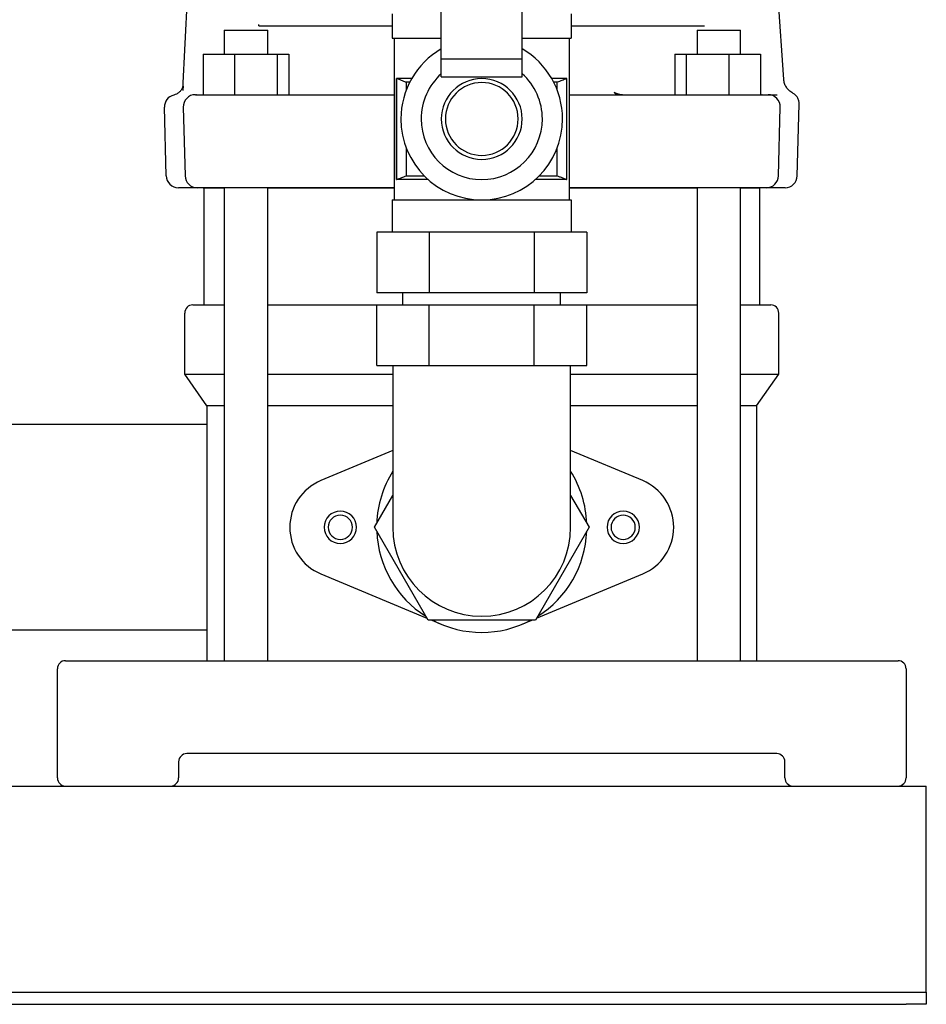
# Model space of a CAD drawing. Header units: millimetres. Extents: x 14 to 1376, y 13 to 747.
# Tile 5 of 7: x 1152 to 1376, y 13 to 256. Entities that reach past the tile are written whole.
import ezdxf

# ---------------------------------------------------------------- set-up
doc = ezdxf.new("R2010")
doc.units = ezdxf.units.MM

msp = doc.modelspace()

# ---------------------------------------------------------------- linework, layer by layer
at = {"color": 7, "linetype": 'Continuous', "lineweight": 25}
for p, q in [((1256.1, 246.44), (1256.1, 325.2)), ((1276.1, 246.44), (1276.1, 325.2)), ((1340.85, 241.35), (1337.6, 289.6)), ((1192.16, 238.87), (1194.47, 286.75)), ((1243.95, 257.6), (1243.95, 251.6)), ((1288.25, 257.6), (1288.25, 251.6)), ((1202.39, 253.6), (1202.39, 247.6)), ((1202.39, 253.6), (1202.76, 253.6)), ((1202.76, 253.6), (1213.15, 253.6)), ((1210.95, 254.6), (1210.95, 254.93)), ((1210.95, 254.6), (1243.95, 254.6)), ((1213.15, 247.6), (1213.15, 253.6)), ((1288.25, 254.6), (1321.25, 254.6)), ((1319.39, 253.6), (1319.39, 247.6)), ((1319.39, 253.6), (1319.76, 253.6)), ((1319.76, 253.6), (1330.15, 253.6)), ((1330.15, 247.6), (1330.15, 253.6)), ((1243.95, 251.6), (1256.1, 251.6)), ((1244.45, 251.6), (1244.45, 211.6)), ((1276.1, 251.6), (1288.25, 251.6)), ((1287.75, 251.6), (1287.75, 211.6)), ((1197.17, 247.6), (1197.17, 237.6)), ((1197.17, 247.6), (1204.93, 247.6)), ((1204.93, 247.6), (1204.94, 237.6)), ((1204.93, 247.6), (1215.52, 247.6)), ((1215.52, 247.6), (1215.52, 237.6)), ((1215.52, 247.6), (1218.36, 247.6)), ((1218.36, 247.6), (1218.36, 237.6)), ((1256.1, 246.44), (1276.1, 246.44)), ((1256.1, 242.04), (1256.1, 246.44)), ((1276.1, 242.04), (1276.1, 246.44)), ((1313.84, 247.6), (1313.84, 237.6)), ((1313.84, 247.6), (1316.68, 247.6)), ((1316.68, 247.6), (1316.68, 237.6)), ((1316.68, 247.6), (1327.28, 247.6)), ((1327.28, 247.6), (1327.26, 237.6)), ((1327.28, 247.6), (1335.04, 247.6)), ((1335.04, 247.6), (1335.04, 237.6)), ((1248.78, 241.6), (1245.04, 241.6)), ((1245.04, 216.6), (1245.04, 241.6)), ((1245.1, 216.63), (1245.1, 241.57)), ((1256.1, 242.04), (1276.1, 242.04)), ((1287.17, 241.6), (1283.42, 241.6)), ((1287.11, 241.57), (1287.11, 216.63)), ((1287.17, 216.6), (1287.17, 241.6)), ((1192.16, 238.87), (1192.11, 238.63)), ((1248.28, 240.67), (1247.42, 240.67)), ((1247.42, 240.67), (1247.42, 238.73)), ((1284.79, 240.67), (1283.93, 240.67)), ((1284.79, 238.73), (1284.79, 240.67)), ((1195.24, 237.6), (1204.94, 237.6)), ((1195.43, 237.6), (1195.56, 237.69)), ((1195.56, 237.69), (1195.43, 237.6)), ((1195.43, 237.6), (1196.2, 237.6)), ((1195.56, 237.69), (1195.87, 237.6)), ((1196.71, 237.6), (1196.72, 237.6)), ((1204.94, 237.6), (1244.45, 237.6)), ((1287.75, 237.6), (1327.26, 237.6)), ((1327.26, 237.6), (1336.96, 237.6)), ((1335.48, 237.6), (1335.44, 237.6)), ((1188.03, 217.52), (1187.58, 234.52)), ((1192.24, 234.52), (1192.69, 217.52)), ((1339.52, 217.52), (1339.96, 234.52)), ((1344.18, 217.52), (1344.64, 235.29)), ((1247.42, 224.47), (1247.42, 217.53)), ((1284.79, 217.53), (1284.79, 224.47)), ((1247.42, 217.53), (1251.89, 217.53)), ((1280.32, 217.53), (1284.79, 217.53)), ((1196.66, 214.6), (1191.03, 214.6)), ((1196.88, 214.6), (1196.31, 214.6)), ((1197.18, 214.6), (1197.23, 214.6)), ((1197.35, 214.6), (1197.35, 185.6)), ((1197.35, 214.6), (1202.39, 214.6)), ((1202.39, 214.6), (1202.39, 97.6)), ((1213.15, 97.6), (1213.15, 214.6)), ((1213.15, 214.6), (1244.45, 214.6)), ((1252.87, 216.6), (1245.04, 216.6)), ((1287.17, 216.6), (1279.33, 216.6)), ((1287.75, 214.6), (1319.39, 214.6)), ((1319.39, 214.6), (1319.39, 97.6)), ((1336.52, 214.6), (1327.16, 214.6)), ((1330.15, 97.6), (1330.15, 214.6)), ((1330.15, 214.6), (1334.85, 214.6)), ((1334.85, 214.6), (1334.85, 185.6)), ((1335.03, 214.6), (1335.02, 214.6)), ((1341.18, 214.6), (1335.54, 214.6)), ((1335.9, 214.6), (1335.54, 214.6)), ((1336.52, 214.6), (1335.9, 214.6)), ((1243.95, 211.6), (1243.95, 203.6)), ((1243.95, 211.6), (1288.25, 211.6)), ((1288.25, 211.6), (1288.25, 203.6)), ((1240.12, 203.6), (1240.12, 188.6)), ((1253.11, 203.6), (1240.12, 203.6)), ((1253.11, 203.6), (1253.11, 188.6)), ((1279.09, 203.6), (1253.11, 203.6)), ((1279.09, 203.6), (1279.09, 188.6)), ((1292.08, 203.6), (1279.09, 203.6)), ((1292.08, 203.6), (1292.08, 188.6)), ((1253.11, 188.6), (1240.12, 188.6)), ((1246.6, 185.6), (1246.6, 188.6)), ((1279.09, 188.6), (1253.11, 188.6)), ((1292.08, 188.6), (1279.09, 188.6)), ((1285.6, 185.6), (1285.6, 188.6)), ((1194.6, 185.6), (1202.39, 185.6)), ((1213.15, 185.6), (1240.12, 185.6)), ((1240.12, 170.6), (1240.12, 185.6)), ((1240.12, 185.6), (1253.11, 185.6)), ((1253.11, 170.6), (1253.11, 185.6)), ((1253.11, 185.6), (1279.09, 185.6)), ((1279.09, 170.6), (1279.09, 185.6)), ((1279.09, 185.6), (1292.08, 185.6)), ((1292.08, 185.6), (1319.39, 185.6)), ((1292.08, 170.6), (1292.08, 185.6)), ((1330.15, 185.6), (1337.6, 185.6)), ((1192.6, 168.46), (1192.6, 183.6)), ((1339.6, 168.46), (1339.6, 183.6)), ((1240.12, 170.6), (1253.11, 170.6)), ((1244.1, 170.6), (1244.1, 155.6)), ((1253.11, 170.6), (1279.09, 170.6)), ((1279.09, 170.6), (1292.08, 170.6)), ((1288.1, 155.6), (1288.1, 170.6)), ((1192.6, 168.46), (1202.39, 168.46)), ((1198.1, 160.6), (1192.6, 168.46)), ((1213.15, 168.46), (1244.1, 168.46)), ((1288.1, 168.46), (1319.39, 168.46)), ((1330.15, 168.46), (1339.6, 168.46)), ((1334.1, 160.6), (1339.6, 168.46)), ((1202.39, 160.6), (1198.1, 160.6)), ((1198.1, 160.6), (1198.1, 97.6)), ((1244.1, 160.6), (1213.15, 160.6)), ((1319.39, 160.6), (1288.1, 160.6)), ((1334.1, 160.6), (1330.15, 160.6)), ((1334.1, 160.6), (1334.1, 97.6)), ((1198.1, 156), (1147.45, 156)), ((1244.1, 155.6), (1244.1, 130.6)), ((1288.1, 130.6), (1288.1, 155.6)), ((1244.1, 149.58), (1226.28, 142.13)), ((1305.92, 142.13), (1288.1, 149.58)), ((1239.54, 130.6), (1244.1, 138.5)), ((1288.1, 138.5), (1292.66, 130.6)), ((1252.82, 107.6), (1239.54, 130.6)), ((1292.66, 130.6), (1279.38, 107.6)), ((1226.28, 119.07), (1252.54, 108.09)), ((1279.66, 108.09), (1305.92, 119.07)), ((1279.38, 107.6), (1252.82, 107.6)), ((1253.71, 107.6), (1256.07, 106.61)), ((1276.13, 106.61), (1278.49, 107.6)), ((1104.1, 105.2), (1198.1, 105.2)), ((1163.1, 97.6), (1174.1, 97.6)), ((1174.1, 97.6), (1358.1, 97.6)), ((1358.1, 97.6), (1369.1, 97.6)), ((1161.1, 68.6), (1161.1, 95.6)), ((1371.1, 95.6), (1371.1, 68.6)), ((1339.1, 74.6), (1193.1, 74.6)), ((1191.1, 72.6), (1191.1, 68.6)), ((1341.1, 68.6), (1341.1, 72.6)), ((856.1, 66.6), (1376.1, 66.6)), ((1376.1, 61.6), (1376.1, 66.6)), ((1376.1, 17.6), (1376.1, 61.6)), ((1376.1, 15.6), (1376.1, 17.6)), ((861.1, 15.6), (1371.1, 15.6)), ((1371.1, 15.6), (1376.1, 15.6)), ((1376.1, 15.6), (1376.1, 12.6)), ((861.1, 12.6), (1371.1, 12.6)), ((1376.1, 12.6), (1371.1, 12.6))]:
    msp.add_line(p, q, dxfattribs=at)
at = {"color": 7, "linetype": 'Continuous', "lineweight": 25, "flags": 128}
for points in [[(1245.1, 241.57), (1245.07, 241.59), (1245.04, 241.6)], [(1287.17, 241.6), (1287.13, 241.59), (1287.11, 241.57)], [(1336.01, 237.6), (1336.48, 237.6), (1336.92, 237.6), (1337.35, 237.6), (1337.76, 237.6), (1338.15, 237.6), (1338.52, 237.6), (1338.87, 237.6), (1339.19, 237.6)], [(1205.04, 214.6), (1203.11, 214.6), (1201.32, 214.6), (1199.7, 214.6), (1198.31, 214.6), (1197.19, 214.6), (1196.36, 214.6), (1195.86, 214.6), (1195.69, 214.6)], [(1244.45, 214.6), (1235.37, 214.6), (1225.2, 214.6), (1215.08, 214.6), (1205.04, 214.6)], [(1245.04, 216.6), (1245.07, 216.62), (1245.1, 216.63)], [(1287.11, 216.63), (1287.14, 216.61), (1287.17, 216.6)], [(1327.16, 214.6), (1317.12, 214.6), (1307.01, 214.6), (1296.83, 214.6), (1287.75, 214.6)]]:
    msp.add_lwpolyline(points, dxfattribs=at)
at = {"color": 7, "linetype": 'Continuous', "lineweight": 25}
for centre, radius, start, end in [((1266.1, 231.6), 20, 120, 180), ((1266.1, 231.6), 20, 0, 60), ((1266.1, 231.6), 15, 131.8103, 180), ((1266.1, 231.6), 10, 90, 270), ((1266.1, 231.6), 10, 270, 90), ((1266.1, 231.6), 15, 0, 48.1897), ((1266.1, 231.6), 9, 90, 270), ((1266.1, 231.6), 9, 270, 90), ((1190.58, 234.6), 3, 103.3594, 181.5031), ((1195.24, 234.6), 3, 90.0004, 181.5), ((1336.96, 234.6), 3, 358.5, 89.9995), ((1266.1, 231.6), 20, 180, 360), ((1266.1, 231.6), 15, 180, 360), ((1191.03, 217.6), 3, 181.5, 269.9999), ((1195.69, 217.6), 3, 181.5, 270), ((1336.52, 217.6), 3, 270, 358.5), ((1341.18, 217.6), 3, 270, 358.5), ((1194.6, 183.6), 2, 90, 180), ((1337.6, 183.6), 2, 0, 90), ((1266.1, 130.6), 26, 147.7958, 177.7958), ((1266.1, 130.6), 26, 2.2042, 32.2042), ((1231.1, 130.6), 12.5, 112.6881, 180), ((1301.1, 130.6), 12.5, 292.6881, 67.3119), ((1231.1, 130.6), 4, 360, 180), ((1301.1, 130.6), 4, 0, 180), ((1231.1, 130.6), 3, 0, 180), ((1301.1, 130.6), 3, 0, 180), ((1231.1, 130.6), 12.5, 180, 247.3119), ((1231.1, 130.6), 4, 180, 360), ((1231.1, 130.6), 3, 180, 0), ((1266.1, 130.6), 26, 182.2042, 237.7958), ((1266.1, 130.6), 22, 180, 270), ((1266.1, 130.6), 22, 270, 360), ((1266.1, 130.6), 26, 302.2042, 357.7958), ((1301.1, 130.6), 4, 180, 0), ((1301.1, 130.6), 3, 180, 0), ((1266.1, 130.6), 26, 242.2042, 297.7958), ((1163.1, 95.6), 2, 90, 180), ((1369.1, 95.6), 2, 0, 90), ((1193.1, 72.6), 2, 90, 180), ((1339.1, 72.6), 2, 0, 90), ((1163.1, 68.6), 2, 180, 270), ((1189.1, 68.6), 2, 270, 0), ((1343.1, 68.6), 2, 180, 270), ((1369.1, 68.6), 2, 270, 0)]:
    msp.add_arc(centre, radius, start, end, dxfattribs=at)
for points, knots in [([(1247.42, 240.67), (1247.17, 240.76), (1246.66, 240.96), (1245.89, 241.26), (1245.37, 241.47), (1245.1, 241.57)], [0, 0, 0, 0, 0.322025, 0.655352, 1, 1, 1, 1]), ([(1287.11, 241.57), (1286.71, 241.41), (1285.94, 241.11), (1285.17, 240.81), (1284.79, 240.67)], [0, 0, 0, 0, 0.5127258, 1, 1, 1, 1]), ([(1343, 238.05), (1342.73, 238.21), (1342.12, 238.59), (1341.44, 239.42), (1340.98, 240.36), (1340.89, 241.03), (1340.85, 241.35)], [0, 0, 0, 0, 0.256896, 0.514935, 0.765125, 1, 1, 1, 1]), ([(1192.05, 239.4), (1191.94, 239.16), (1191.73, 238.7), (1191.2, 238.15), (1190.58, 237.73), (1190.11, 237.59), (1189.89, 237.52)], [0, 0, 0, 0, 0.253826, 0.510235, 0.761329, 1, 1, 1, 1]), ([(1192.13, 239.52), (1192.13, 239.53), (1192.12, 239.63), (1192.08, 239.51), (1192.05, 239.4)], [0, 0, 0, 0, 0.11776, 1, 1, 1, 1]), ([(1192.2, 239.7), (1192.2, 239.58), (1192.19, 239.45), (1192.18, 239.18), (1192.17, 239.04), (1192.16, 238.87)], [0, 0, 0, 0, 0.5, 0.5, 1, 1, 1, 1]), ([(1298.85, 238.21), (1298.92, 238.18), (1299.05, 238.11), (1299.26, 238.01), (1299.48, 237.92), (1299.73, 237.84), (1300.05, 237.75), (1300.43, 237.67), (1300.87, 237.61), (1301.16, 237.6), (1301.31, 237.6)], [0, 0, 0, 0, 0.0824977, 0.1717235, 0.2677195, 0.3705276, 0.4801903, 0.6523226, 0.8255849, 1, 1, 1, 1]), ([(1298.85, 238.21), (1298.88, 238.18), (1298.93, 238.12), (1299, 238.03), (1299.08, 237.95), (1299.16, 237.88), (1299.25, 237.81), (1299.36, 237.74), (1299.51, 237.67), (1299.68, 237.61), (1299.8, 237.6), (1299.86, 237.6)], [0, 0, 0, 0, 0.083491, 0.166619, 0.249613, 0.332702, 0.416117, 0.500084, 0.667074, 0.833098, 1, 1, 1, 1]), ([(1344.64, 235.29), (1344.63, 235.55), (1344.6, 236.12), (1344.26, 236.92), (1343.72, 237.61), (1343.24, 237.9), (1343, 238.05)], [0, 0, 0, 0, 0.244896, 0.5, 0.755103, 1, 1, 1, 1]), ([(1245.1, 216.63), (1245.49, 216.79), (1246.27, 217.1), (1247.04, 217.39), (1247.42, 217.53)], [0, 0, 0, 0, 0.512726, 1, 1, 1, 1]), ([(1284.79, 217.53), (1285.04, 217.44), (1285.55, 217.25), (1286.32, 216.94), (1286.84, 216.74), (1287.11, 216.63)], [0, 0, 0, 0, 0.322025, 0.655352, 1, 1, 1, 1])]:
    msp.add_open_spline(points, degree=3, knots=knots, dxfattribs=at)

doc.saveas('drawing.dxf')
